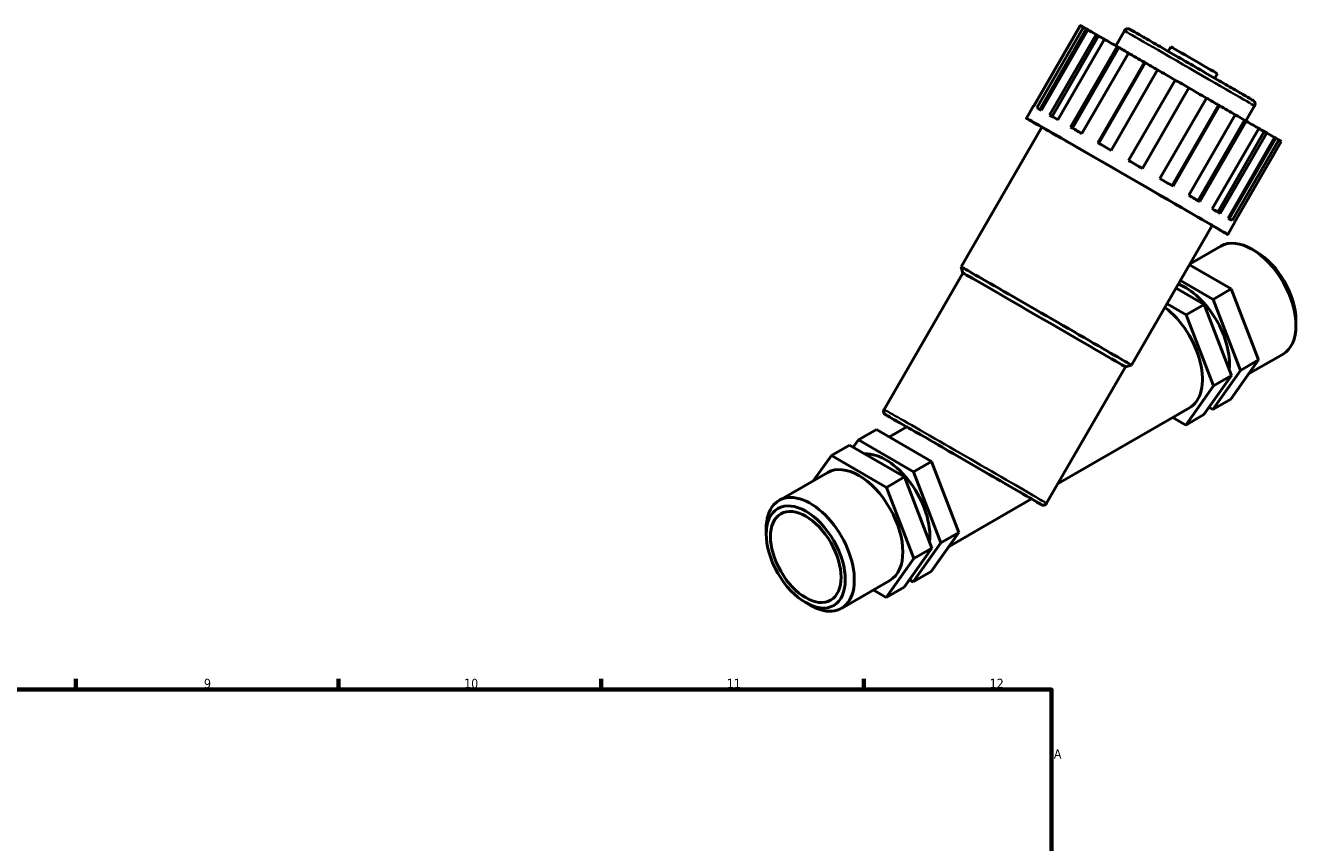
# Model space of a CAD drawing. Header units: millimetres. Extents: x 0 to 896, y 0 to 1066.
# Tile 7 of 7: x 547 to 887, y 533 to 751. Entities that reach past the tile are written whole.
import ezdxf

# ---------------------------------------------------------------- set-up
doc = ezdxf.new("R2010")
doc.units = ezdxf.units.MM
for name, color, linetype, lineweight in [('Border (ISO)', 7, 'Continuous', 70), ('Visible (ISO)', 7, 'Continuous', 50), ('Visible Narrow (ISO)', 7, 'Continuous', 35)]:
    doc.layers.add(name, color=color, linetype=linetype, lineweight=lineweight)
doc.styles.add('Note Text (ISO)', font='tahoma.ttf')

# ---------------------------------------------------------------- blocks, each defined once
blk = doc.blocks.new('Borders Default Border')
at = {"layer": 'Border (ISO)'}
for p, q in [((560.67, 574), (560.67, 576.9)), ((630.75, 574), (630.75, 576.9)), ((700.83, 574), (700.83, 576.9)), ((770.92, 574), (770.92, 576.9))]:
    blk.add_line(p, q, dxfattribs=at)
at = {"layer": 'Border (ISO)', "flags": 128}
blk.add_lwpolyline([(20, 20), (20, 574), (821, 574), (821, 20), (20, 20)], dxfattribs=at)
at = {"layer": 'Border (ISO)', "color": 232, "true_color": 0xca0064, "char_height": 2.5, "attachment_point": 7, "style": 'Note Text (ISO)'}
for s, insert in [('9', (594.88, 574.35)), ('10', (664.29, 574.35)), ('11', (734.37, 574.4)), ('12', (804.46, 574.4)), ('A', (821.59, 555.62))]:
    blk.add_mtext(s, dxfattribs=dict(at, insert=insert))

msp = doc.modelspace()

# ---------------------------------------------------------------- linework, layer by layer
at = {"layer": 'Visible (ISO)'}
for p, q in [((816.222, 729.748), (828.621, 751.224)), ((828.668, 751.205), (816.266, 729.724)), ((817.07, 729.269), (829.472, 750.75)), ((828.621, 751.224), (828.665, 751.199)), ((829.472, 750.75), (830.237, 750.308)), ((830.237, 750.308), (817.837, 728.832)), ((830.652, 750.077), (818.25, 728.596)), ((820.462, 727.327), (832.864, 748.808)), ((833.512, 748.433), (821.111, 726.955)), ((835.061, 747.546), (822.659, 726.065)), ((832.864, 748.808), (833.512, 748.433)), ((838.1, 745.798), (840.413, 749.805)), ((826.064, 724.107), (838.466, 745.587)), ((838.932, 745.317), (826.531, 723.838)), ((841.464, 743.861), (829.062, 722.38)), ((838.466, 745.587), (838.932, 745.317)), ((852.11, 744.307), (852.812, 745.523)), ((833.325, 719.923), (845.727, 741.404)), ((845.967, 741.264), (833.566, 719.784)), ((845.727, 741.404), (845.967, 741.264)), ((849.234, 739.382), (836.832, 717.901)), ((864.503, 737.152), (865.205, 738.368)), ((841.537, 715.186), (853.939, 736.666)), ((857.6, 734.551), (845.199, 713.071)), ((857.611, 734.547), (845.209, 713.066)), ((857.6, 734.551), (857.611, 734.547)), ((849.895, 710.359), (862.297, 731.839)), ((814.27, 726.466), (816.178, 729.77)), ((865.515, 729.977), (853.113, 708.498)), ((865.774, 729.829), (853.372, 708.348)), ((857.58, 705.914), (869.982, 727.395)), ((865.515, 729.977), (865.774, 729.829)), ((872.799, 725.764), (875.113, 729.771)), ((796.878, 686.802), (818.401, 724.081)), ((872.442, 725.969), (860.041, 704.49)), ((872.925, 725.691), (860.523, 704.211)), ((863.841, 702.287), (876.243, 723.768)), ((872.442, 725.969), (872.925, 725.691)), ((877.704, 722.918), (865.303, 701.439)), ((878.363, 722.538), (865.961, 701.057)), ((868.065, 699.834), (880.467, 721.314)), ((880.786, 721.123), (868.387, 699.646)), ((881.557, 720.678), (869.155, 699.197)), ((869.838, 698.792), (882.24, 720.273)), ((877.704, 722.918), (878.363, 722.538)), ((880.786, 721.123), (881.557, 720.678)), ((842.318, 660.567), (863.841, 697.846)), ((867.972, 695.461), (869.88, 698.765)), ((857.954, 687.65), (866.116, 692.35)), ((875.655, 690.813), (874.458, 691.508)), ((797.314, 685.173), (796.878, 686.802)), ((868.869, 680.915), (857.781, 687.349)), ((776.292, 648.761), (797.314, 685.173)), ((855.377, 683.185), (864.061, 678.146)), ((861.657, 676.762), (854.175, 681.103)), ((868.869, 680.915), (864.061, 678.146)), ((876.169, 661.963), (868.869, 680.915)), ((851.771, 676.939), (856.848, 673.993)), ((861.657, 676.762), (856.848, 673.993)), ((868.957, 657.81), (861.657, 676.762)), ((864.061, 678.146), (871.361, 659.194)), ((856.848, 673.993), (864.148, 655.041)), ((886.168, 672.558), (886.168, 671.174)), ((873.538, 658.256), (882.708, 663.537)), ((819.667, 623.718), (840.689, 660.131)), ((840.689, 660.131), (842.318, 660.567)), ((871.361, 659.194), (863.964, 648.771)), ((868.772, 651.54), (876.169, 661.963)), ((876.169, 661.963), (871.361, 659.194)), ((861.56, 647.386), (868.957, 657.81)), ((868.957, 657.81), (864.148, 655.041)), ((864.148, 655.041), (856.751, 644.617)), ((822.707, 628.984), (857.748, 649.163)), ((863.964, 648.771), (862.957, 649.355)), ((868.772, 651.54), (863.964, 648.771)), ((856.751, 644.617), (853.316, 646.611)), ((861.56, 647.386), (856.751, 644.617)), ((769.461, 640.661), (774.269, 643.43)), ((774.269, 643.43), (788.966, 634.902)), ((777.705, 641.437), (782.354, 644.114)), ((762.248, 636.508), (767.057, 639.277)), ((781.754, 630.749), (767.057, 639.277)), ((768.064, 638.693), (769.461, 640.661)), ((769.461, 640.661), (784.158, 632.133)), ((762.248, 636.508), (757.483, 629.792)), ((776.945, 627.98), (762.248, 636.508)), ((748.312, 624.511), (761.252, 631.963)), ((784.158, 632.133), (788.966, 634.902)), ((784.158, 632.133), (791.458, 613.181)), ((788.966, 634.902), (796.266, 615.95)), ((776.945, 627.98), (781.754, 630.749)), ((789.054, 611.797), (781.754, 630.749)), ((784.245, 609.028), (776.945, 627.98)), ((793.635, 612.243), (815.603, 624.893)), ((744.853, 615.489), (744.853, 616.874)), ((796.266, 615.95), (788.869, 605.527)), ((791.458, 613.181), (796.266, 615.95)), ((781.657, 601.373), (789.054, 611.797)), ((791.458, 613.181), (784.061, 602.758)), ((784.245, 609.028), (789.054, 611.797)), ((776.848, 598.604), (784.245, 609.028)), ((784.061, 602.758), (788.869, 605.527)), ((764.904, 595.698), (777.845, 603.15)), ((776.848, 598.604), (781.657, 601.373)), ((784.061, 602.758), (783.054, 603.342)), ((773.413, 600.598), (776.848, 598.604)), ((755.365, 597.234), (756.563, 596.539))]:
    msp.add_line(p, q, dxfattribs=at)
for centre, major_axis, ratio, start_param, end_param in [((855.431, 735.749), (-26.851, 15.503), 0.0015778, 6.0255277, 6.202828), ((855.431, 735.749), (-26.046, 15.037), 0.0015778, 5.9712276, 6.0276475), ((855.431, 735.749), (26.851, -15.503), 0.0015778, 2.5697758, 2.7470761), ((855.431, 735.749), (26.046, -15.037), 0.0015778, 2.4697973, 2.5718956), ((855.431, 735.749), (26.851, -15.503), 0.0015778, 2.2556165, 2.4329169), ((855.431, 735.749), (26.046, -15.037), 0.0015778, 2.1377441, 2.2577363), ((855.431, 735.749), (26.851, -15.503), 0.0015778, 1.9414572, 2.1187576), ((859.008, 741.945), (-6.196, 3.578), 0.0015778, 3.1415927, 6.2831853), ((855.431, 735.749), (26.046, -15.037), 0.0015778, 1.8119705, 1.943577), ((855.431, 735.749), (26.851, -15.503), 0.0015778, 1.6272979, 1.8045983), ((855.431, 735.749), (26.046, -15.037), 0.0015778, 1.4883192, 1.6290474), ((855.431, 735.749), (26.851, -15.503), 0.0015778, 1.3131387, 1.490439), ((855.431, 735.749), (26.046, -15.037), 0.0015778, 1.1741599, 1.3049799), ((841.121, 710.963), (-26.851, 15.503), 0.0015778, 2.5795229, 6.8452551), ((843.029, 714.268), (-26.851, 15.503), 0.0015778, 6.202828, 6.2831853), ((843.029, 714.268), (-26.851, 15.503), 0.0015778, 5.8886687, 6.0255277), ((843.029, 714.268), (-26.851, 15.503), 0.0015778, 5.5745095, 5.7113684), ((855.431, 735.749), (26.851, -15.503), 0.0015778, 0.9989794, 1.1762798), ((855.431, 735.749), (26.046, -15.037), 0.0015778, 0.8600006, 0.9789458), ((841.121, 710.963), (-22.72, 13.118), 0.0015778, 3.1415927, 6.2831853), ((843.029, 714.268), (-26.851, 15.503), 0.0015778, 5.2603502, 5.3972091), ((855.431, 735.749), (26.851, -15.503), 0.0015778, 0.6848201, 0.8621205), ((855.431, 735.749), (26.046, -15.037), 0.0015778, 0.5458414, 0.6460178), ((843.029, 714.268), (-26.851, 15.503), 0.0015778, 4.9461909, 5.0830499), ((855.431, 735.749), (26.851, -15.503), 0.0015778, 0.3706609, 0.5479612), ((855.431, 735.749), (26.046, -15.037), 0.0015778, 0.2316821, 0.2805055), ((855.431, 735.749), (26.851, -15.503), 0.0015778, 0.0565016, 0.233802), ((843.029, 714.268), (-26.851, 15.503), 0.0015778, 4.6320317, 4.7688906), ((843.029, 714.268), (-26.851, 15.503), 0.0015778, 4.3178724, 4.4547313), ((843.029, 714.268), (-26.851, 15.503), 0.0015778, 4.0037131, 4.140572), ((843.029, 714.268), (-26.851, 15.503), 0.0015778, 3.6895538, 3.8264127), ((843.029, 714.268), (26.851, -15.503), 0.0015778, 0.233802, 0.3706609), ((843.029, 714.268), (26.851, -15.503), 0.0015778, 0, 0.0565016), ((874.412, 677.943), (-8.296, 14.407), 0.5780931, 3.1415927, 6.2831853), ((875.614, 678.635), (-7.448, 12.933), 0.5780931, 3.9289245, 5.4958534), ((819.598, 673.685), (-22.72, 13.118), 0.0015778, 3.1400148, 6.2847632), ((819.002, 672.652), (-21.687, 12.521), 0.0015778, 3.1415927, 6.2831853), ((856.664, 667.723), (-8.296, 14.407), 0.5780931, 3.8119778, 5.6577691), ((849.451, 663.569), (8.296, -14.407), 0.5780931, 0, 2.207039), ((798.978, 634.504), (-16.624, 9.611), 0.0016725, 3.1406258, 6.2822185), ((776.761, 621.709), (-8.296, 14.407), 0.5780931, 3.8119778, 5.9945494), ((769.548, 617.556), (-8.296, 14.407), 0.5780931, 3.1415927, 6.2831853), ((756.608, 610.104), (8.296, -14.407), 0.5780931, 5.4958534, 10.2121098)]:
    msp.add_ellipse(centre, major_axis=major_axis, ratio=ratio, start_param=start_param, end_param=end_param, dxfattribs=at)
for major_axis in [(7.448, -12.933), (6.637, -11.525)]:
    msp.add_ellipse((755.406, 609.412), major_axis=major_axis, ratio=0.5780931, dxfattribs=at)
for points, knots in [([(840.413, 749.805), (840.47, 749.904), (840.545, 749.995), (840.715, 750.145), (840.813, 750.207), (841.02, 750.295), (841.132, 750.322), (841.299, 750.336), (841.354, 750.336), (841.461, 750.328), (841.512, 750.32), (841.597, 750.302), (841.632, 750.292), (841.678, 750.277), (841.693, 750.271), (841.724, 750.26), (841.739, 750.253), (841.764, 750.243), (841.773, 750.238), (841.795, 750.228), (841.804, 750.224), (841.829, 750.211), (841.839, 750.206), (841.879, 750.185), (841.908, 750.169), (842.07, 750.078), (842.283, 749.957), (843.133, 749.472), (843.981, 748.986), (846.105, 747.766), (847.385, 747.03), (850.238, 745.387), (851.847, 744.459), (855.188, 742.533), (856.962, 741.509), (860.452, 739.494), (862.212, 738.477), (865.497, 736.578), (867.064, 735.672), (869.811, 734.081), (871.025, 733.377), (872.956, 732.256), (873.695, 731.826), (874.356, 731.439), (874.506, 731.351), (874.654, 731.263), (874.69, 731.242), (874.735, 731.214), (874.746, 731.207), (874.777, 731.187), (874.784, 731.182), (874.804, 731.169), (874.814, 731.161), (874.839, 731.143), (874.853, 731.132), (874.885, 731.106), (874.905, 731.088), (874.944, 731.051), (874.964, 731.031), (875.013, 730.976), (875.042, 730.94), (875.112, 730.838), (875.15, 730.768), (875.218, 730.596), (875.243, 730.491), (875.26, 730.273), (875.251, 730.159), (875.201, 729.952), (875.163, 729.858), (875.113, 729.771)], [0, 0, 0, 0, 0.0344043, 0.0344043, 0.0681841, 0.0681841, 0.1019727, 0.1019727, 0.1185504, 0.1185504, 0.1343463, 0.1343463, 0.1458731, 0.1458731, 0.151897, 0.151897, 0.1604355, 0.1604355, 0.1698222, 0.1698222, 0.1860229, 0.1860229, 0.2257701, 0.2257701, 0.344896, 0.344896, 0.7037127, 0.7037127, 1.3375453, 1.3375453, 1.9426705, 1.9426705, 2.5475608, 2.5475608, 3.1522883, 3.1522883, 3.7569789, 3.7569789, 4.3616726, 4.3616726, 4.9664145, 4.9664145, 5.5713432, 5.5713432, 5.8355719, 5.8355719, 5.9627176, 5.9627176, 6.0240527, 6.0240527, 6.040869, 6.040869, 6.0528208, 6.0528208, 6.0615235, 6.0615235, 6.0709007, 6.0709007, 6.0798251, 6.0798251, 6.0938726, 6.0938726, 6.1174734, 6.1174734, 6.1493261, 6.1493261, 6.1830022, 6.1830022, 6.2130479, 6.2130479, 6.2130479, 6.2130479]), ([(782.321, 644.095), (781.004, 644.858), (779.873, 645.515), (777.972, 646.62), (777.263, 647.034), (776.817, 647.297), (776.749, 647.338), (776.675, 647.382), (776.657, 647.393), (776.622, 647.415), (776.613, 647.421), (776.574, 647.448), (776.567, 647.454), (776.547, 647.469), (776.534, 647.478), (776.504, 647.503), (776.486, 647.519), (776.447, 647.557), (776.426, 647.578), (776.366, 647.647), (776.328, 647.699), (776.263, 647.809), (776.236, 647.868), (776.171, 648.052), (776.152, 648.186), (776.166, 648.447), (776.2, 648.578), (776.268, 648.718), (776.279, 648.74), (776.292, 648.761)], [2.4145409, 2.4145409, 2.4145409, 2.4145409, 3.077963, 3.077963, 3.8445187, 3.8445187, 4.0430905, 4.0430905, 4.1393107, 4.1393107, 4.1874653, 4.1874653, 4.1974513, 4.1974513, 4.2071384, 4.2071384, 4.2168968, 4.2168968, 4.2266026, 4.2266026, 4.2460544, 4.2460544, 4.2653922, 4.2653922, 4.3046329, 4.3046329, 4.3438662, 4.3438662, 4.3512198, 4.3512198, 4.3512198, 4.3512198]), ([(819.667, 623.718), (819.612, 623.625), (819.542, 623.539), (819.381, 623.397), (819.289, 623.339), (819.094, 623.256), (818.988, 623.23), (818.831, 623.217), (818.78, 623.217), (818.683, 623.224), (818.636, 623.231), (818.563, 623.246), (818.534, 623.254), (818.478, 623.271), (818.453, 623.28), (818.419, 623.293), (818.408, 623.298), (818.384, 623.309), (818.375, 623.313), (818.35, 623.325), (818.34, 623.33), (818.306, 623.347), (818.289, 623.357), (818.199, 623.406), (818.096, 623.464), (817.522, 623.789), (816.72, 624.247), (815.598, 624.891)], [0, 0, 0, 0, 0.0324783, 0.0324783, 0.0643649, 0.0643649, 0.0962493, 0.0962493, 0.1117845, 0.1117845, 0.1260632, 0.1260632, 0.1359766, 0.1359766, 0.1477132, 0.1477132, 0.1570165, 0.1570165, 0.1713386, 0.1713386, 0.2020478, 0.2020478, 0.2940327, 0.2940327, 0.5702937, 0.5702937, 1.3572561, 1.3572561, 1.3572561, 1.3572561])]:
    msp.add_open_spline(points, degree=3, knots=knots, dxfattribs=at)
at = {"layer": 'Visible Narrow (ISO)'}
for centre, major_axis, start_param, end_param in [((857.763, 739.788), (-17.35, 10.017), 3.1415927, 6.2831853), ((797.979, 636.24), (21.687, -12.521), 0, 3.1415927), ((797.479, 635.374), (-20.821, 12.021), 2.6273816, 7.0394665)]:
    msp.add_ellipse(centre, major_axis=major_axis, ratio=0.0015778, start_param=start_param, end_param=end_param, dxfattribs=at)

# ---------------------------------------------------------------- block references
msp.add_blockref('Borders Default Border', (0, 0))

doc.saveas('drawing.dxf')
